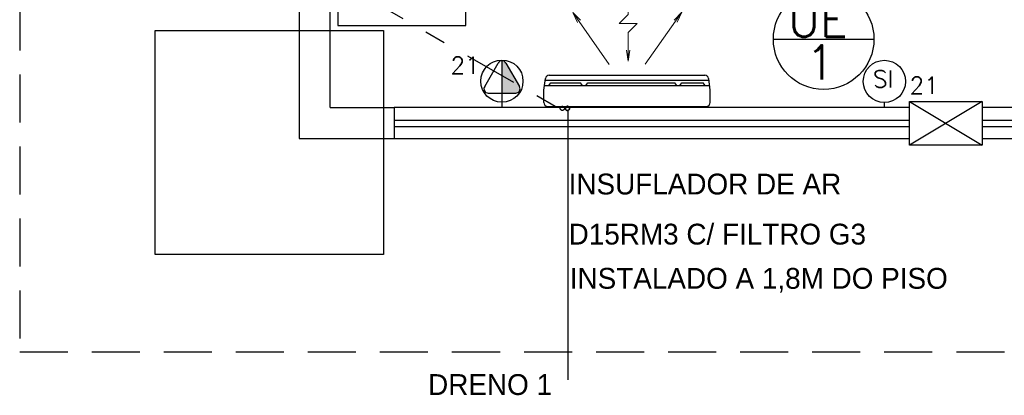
# Model space of a CAD drawing. Extents: x 40.7 to 137.4, y -250.8 to -221.5.
# Tile 3 of 256: x 55.5 to 60.1, y -241 to -239.2. Entities that reach past the tile are written whole.
import ezdxf
from ezdxf.enums import TextEntityAlignment as Align

# ---------------------------------------------------------------- set-up
doc = ezdxf.new("R2010")
doc.units = 0
doc.header["$MEASUREMENT"] = 0
for name, pattern in [('CENTER2', [1.125, 0.75, -0.125, 0.125, -0.125]), ('DASHDOT2', [0.5, 0.25, -0.125, 0, -0.125]), ('HIDDEN', [0.375, 0.25, -0.125]), ('HIDDEN2', [4.7625, 3.175, -1.5875])]:
    doc.linetypes.add(name, pattern=pattern)
doc.layers.get('0').update_dxf_attribs({"linetype": 'CONTINUOUS'})
for name, color, linetype in [('AC-FRIGORÍFICA', 20, 'DASHDOT2'), ('AN_TEXTOS', 2, 'CONTINUOUS'), ('ARC_EQUIP', 6, 'CONTINUOUS'), ('DRENO', 4, 'CENTER2'), ('I-LIN_CHANADA', 1, 'CONTINUOUS'), ('LINHA', 40, 'CONTINUOUS'), ('paredes1', 8, 'CONTINUOUS'), ('QUADROS DE CARGA', 7, 'CONTINUOUS'), ('TOMADAS_GERAIS', 1, 'CONTINUOUS')]:
    doc.layers.add(name, color=color, linetype=linetype)
for name, color, linetype, lineweight in [('Evaporadores', 4, 'CONTINUOUS', 0), ('I-ELET_PISO', 5, 'HIDDEN', 35), ('I-TEXTOS', 2, 'CONTINUOUS', 25)]:
    doc.layers.add(name, color=color, linetype=linetype, lineweight=lineweight)
doc.styles.add('ROMANS', font='romans')
doc.styles.add('TXT', font='txt')

# ---------------------------------------------------------------- blocks, each defined once
blk = doc.blocks.new('ev1')
at = {"layer": 'Evaporadores', "color": 2, "ltscale": 0.8}
for p, q in [((487.877, 165.647), (487.877, 165.832)), ((487.32, 165.559), (487.268, 165.669)), ((487.268, 165.669), (487.353, 165.582)), ((487.268, 165.669), (487.337, 165.57)), ((487.877, 165.647), (487.777, 165.547)), ((488.381, 165.585), (488.466, 165.672)), ((488.466, 165.672), (488.397, 165.573)), ((488.466, 165.672), (488.414, 165.562)), ((487.337, 165.57), (487.669, 165.095)), ((487.777, 165.547), (487.977, 165.547)), ((487.877, 165.447), (487.977, 165.547)), ((488.397, 165.573), (488.065, 165.098)), ((487.877, 165.252), (487.877, 165.447)), ((487.877, 165.132), (487.857, 165.252)), ((487.897, 165.252), (487.877, 165.132)), ((487.877, 165.132), (487.877, 165.252))]:
    blk.add_line(p, q, dxfattribs=at)
blk = doc.blocks.new('A$C0F5D63E8')
at = {"color": 155}
for p, q in [((1.0166, 0.5093), (0.0084, 0.5093)), ((0.0321, 0.5424), (0.0445, 0.5262)), ((0.1742, 0.5262), (0.0445, 0.5262)), ((0.1866, 0.5424), (0.1742, 0.5262)), ((0.2067, 0.5424), (0.2192, 0.5262)), ((0.7546, 0.5262), (0.2192, 0.5262)), ((0.767, 0.5424), (0.7546, 0.5262)), ((0.7866, 0.5424), (0.799, 0.5262)), ((0.9805, 0.5262), (0.799, 0.5262)), ((0.9929, 0.5424), (0.9805, 0.5262))]:
    blk.add_line(p, q, dxfattribs=at)
at = {"layer": 'ARC_EQUIP'}
for p, q in [((1.0009, 0.6702), (0.0241, 0.6702)), ((0, 0.6461), (0, 0.5705)), ((1.025, 0.6461), (1.025, 0.5705)), ((0, 0.5705), (0.0099, 0.4981)), ((1.025, 0.5705), (1.0151, 0.4981)), ((1.0211, 0.5424), (0.0039, 0.5424)), ((0.9913, 0.4782), (0.0337, 0.4782))]:
    blk.add_line(p, q, dxfattribs=at)
for centre, start, end in [((0.0241, 0.6461), 90, 180), ((0.0241, 0.6461), 90, 180), ((1.0009, 0.6461), 0, 90), ((0.0337, 0.5023), 190, 270), ((0.9913, 0.5023), 270, 350)]:
    blk.add_arc(centre, 0.0241, start, end, dxfattribs=at)
at = {"layer": 'DRENO', "lineweight": -3}
blk.add_circle((0.9106, 0.6828), 0.0127, dxfattribs=at)
at = {"layer": 'I-ELET_PISO', "color": 5, "linetype": 'HIDDEN2', "ltscale": 2}
blk.add_circle((0.8791, 0.6828), 0.0127, dxfattribs=at)
at = {"layer": 'Evaporadores', "color": 2, "xscale": 0.5599999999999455, "yscale": 0.5599999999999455, "zscale": 0.5599999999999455, "rotation": 180}
blk.add_blockref('ev1', (273.7165, 92.8659), dxfattribs=at)

msp = doc.modelspace()

# ---------------------------------------------------------------- linework, layer by layer
at = {"color": 5}
msp.add_line((58.094, -239.6369), (58.094, -240.9012), dxfattribs=at)
at = {"layer": 'AC-FRIGORÍFICA'}
msp.add_line((56.5849, -238.7805), (58.0686, -239.6374), dxfattribs=at)
at = {"layer": 'I-LIN_CHANADA'}
msp.add_line((59.0571, -239.3034), (59.5282, -239.3034), dxfattribs=at)
msp.add_circle((59.2926, -239.3034), 0.2356, dxfattribs=at)
at = {"layer": 'LINHA'}
for p, q in [((59.6949, -239.5956), (60.0352, -239.8005)), ((60.0352, -239.5956), (59.6949, -239.8005))]:
    msp.add_line(p, q, dxfattribs=at)
msp.add_lwpolyline([(59.6949, -239.5956), (60.0352, -239.5956), (60.0352, -239.8005), (59.6949, -239.8005)], close=True, dxfattribs=at)
at = {"layer": 'paredes1', "linetype": 'HIDDEN', "ltscale": 0.9}
for p, q in [((55.5267, -228.3313), (55.5267, -240.7686)), ((55.5267, -240.7686), (77.9018, -240.7686))]:
    msp.add_line(p, q, dxfattribs=at)
at = {"layer": 'paredes1'}
for p, q in [((56.8354, -229.4273), (56.8354, -239.7686)), ((56.981, -239.623), (56.981, -229.573)), ((56.981, -239.623), (57.2803, -239.623)), ((57.2803, -239.623), (57.2803, -239.7686)), ((59.6949, -239.623), (57.2803, -239.623)), ((65.4165, -239.623), (60.0352, -239.623)), ((57.2803, -239.683), (59.6949, -239.683)), ((60.0352, -239.683), (65.4165, -239.683)), ((57.2803, -239.713), (59.6949, -239.713)), ((60.0352, -239.713), (65.4165, -239.713)), ((56.8354, -239.7686), (57.2803, -239.7686)), ((57.2803, -239.7686), (59.6949, -239.7686)), ((60.0352, -239.7686), (65.4165, -239.7686))]:
    msp.add_line(p, q, dxfattribs=at)
msp.add_lwpolyline([(57.0171, -239.2394), (57.6171, -239.2394), (57.6171, -238.3421), (57.0171, -238.3421), (57.0171, -239.2394)], dxfattribs=at)
msp.add_lwpolyline([(56.161, -239.263), (57.231, -239.263), (57.231, -240.313), (56.161, -240.313)], close=True, dxfattribs=at)
at = {"layer": 'TOMADAS_GERAIS'}
for p, q in [((57.7052, -239.5246), (57.7684, -239.4151)), ((57.7861, -239.5561), (57.7861, -239.4041)), ((57.8037, -239.4151), (57.8676, -239.5259)), ((57.7212, -239.5561), (57.8501, -239.5561)), ((57.7861, -239.6221), (57.7861, -239.5561)), ((59.578, -239.6235), (59.578, -239.6005))]:
    msp.add_line(p, q, dxfattribs=at)
for centre in [(57.7853, -239.5001), (59.5772, -239.5015)]:
    msp.add_circle(centre, 0.099, dxfattribs=at)
for centre, start, end in [((57.7861, -239.4238), 26.0479, 153.9521), ((57.721, -239.5364), 143.1332, 270.777), ((57.8511, -239.5365), 267.1811, 32.5689)]:
    msp.add_arc(centre, 0.0197, start, end, dxfattribs=at)
for points in [[(57.7861, -239.4041), (57.8676, -239.5259), (57.7965, -239.4071)], [(57.8676, -239.5259), (57.7861, -239.4041), (57.8707, -239.536)], [(57.7861, -239.5561), (57.8707, -239.536), (57.7861, -239.4041)], [(57.8037, -239.4151), (57.7965, -239.4071), (57.8676, -239.5259)], [(57.8707, -239.536), (57.7861, -239.5561), (57.8681, -239.5463)], [(57.8501, -239.5561), (57.8681, -239.5463), (57.7861, -239.5561)], [(57.8681, -239.5463), (57.8501, -239.5561), (57.8604, -239.5537)]]:
    msp.add_solid(points, dxfattribs=at)

# ---------------------------------------------------------------- block references
at = {"layer": 'AN_TEXTOS', "xscale": 0.7609999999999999, "yscale": 0.7609999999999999, "zscale": 0.7609999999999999, "rotation": 180}
msp.add_blockref('A$C0F5D63E8', (58.7616, -239.1082), dxfattribs=at)

# ---------------------------------------------------------------- texts
at = {"layer": 'I-TEXTOS', "color": 2, "style": 'ROMANS'}
for s, p in [('UE', (59.1248, -239.2925)), ('1', (59.2088, -239.4919))]:
    msp.add_text(s, height=0.16, rotation=359.9993, dxfattribs=at).set_placement(p)
at = {"layer": 'QUADROS DE CARGA', "color": 7, "style": 'TXT'}
for s, height, p in [('INSUFLADOR DE AR', 0.097651, (58.0981, -240.0314)), ('D15RM3 C/ FILTRO G3', 0.097651, (58.0981, -240.2663)), ('INSTALADO A 1,8M DO PISO', 0.097651, (58.1035, -240.4736)), ('DRENO 1', 0.09765, (57.4398, -240.9716))]:
    msp.add_text(s, height=height, dxfattribs=at).set_placement(p)
at = {"layer": 'TOMADAS_GERAIS', "style": 'ROMANS', "flags": 8}
for tag, p in [('21', (57.613, -239.4263)), ('SI', (59.5714, -239.4897)), ('21', (59.7633, -239.5203))]:
    msp.add_attdef(tag, text='', height=0.08, dxfattribs=at).set_placement(p, align=Align.MIDDLE_CENTER)

doc.saveas('drawing.dxf')
